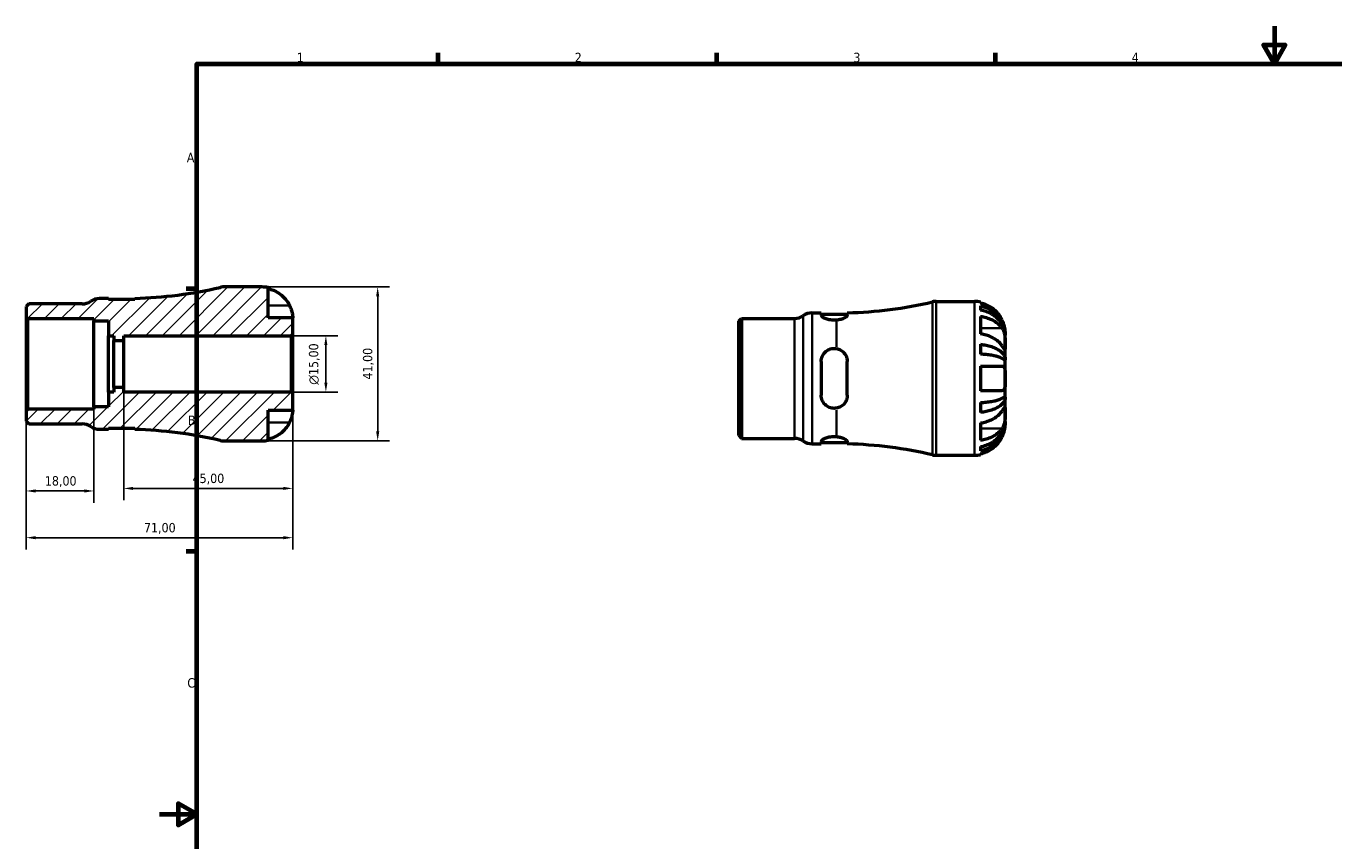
# Model space of a CAD drawing. Header units: millimetres. Extents: x -36 to 661, y 0 to 420.
# Tile 2 of 3: x -36 to 313, y 203 to 420. Entities that reach past the tile are written whole.
import ezdxf

# ---------------------------------------------------------------- set-up
doc = ezdxf.new("R2010")
doc.units = ezdxf.units.MM
for name, color, linetype, lineweight in [('Border (ISO)', 7, 'Continuous', 70), ('Dimension (ISO)', 7, 'Continuous', 25), ('Hatch (ISO)', 7, 'Continuous', 18), ('Visible (ISO)', 7, 'Continuous', 50), ('Visible Narrow (ISO)', 7, 'Continuous', 35)]:
    doc.layers.add(name, color=color, linetype=linetype, lineweight=lineweight)
doc.styles.add('Note Text (ISO)', font='tahoma.ttf')
doc.dimstyles.new('Default (ISO)', dxfattribs={"dimtxt": 2.5, "dimasz": 2.5, "dimexe": 3.175, "dimexo": 0, "dimgap": 0.762, "dimtad": 1, "dimrnd": 1e-08, "dimzin": 0, "dimtxsty": 'Note Text (ISO)', "dimcen": 0.09, "dimdle": 10, "dimclrd": 256, "dimclre": 256, "dimclrt": 232, "dimazin": 0, "dimtfac": 1.40208, "dimtmove": 0, "dimatfit": 3, "dimfxl": 1, "dimtolj": 1, "dimtzin": 0, "dimlwd": -1, "dimlwe": -1, "dimarcsym": 0})

# ---------------------------------------------------------------- blocks, each defined once
blk = doc.blocks.new('Borders Default Border')
at = {"layer": 'Border (ISO)'}
for p, q in [((74.25, 410), (74.25, 412.9)), ((148.5, 410), (148.5, 412.9)), ((222.75, 410), (222.75, 412.9)), ((10, 350), (7.1, 350)), ((10, 280), (7.1, 280))]:
    blk.add_line(p, q, dxfattribs=at)
at = {"layer": 'Border (ISO)', "flags": 128}
for points in [[(297, 420), (297, 410), (294.11, 415), (299.89, 415), (297, 410)], [(10, 10), (10, 410), (584, 410), (584, 10), (10, 10)], [(0, 210), (10, 210), (5, 212.89), (5, 207.11), (10, 210)]]:
    blk.add_lwpolyline(points, dxfattribs=at)
at = {"layer": 'Border (ISO)', "color": 232, "true_color": 0xca0064, "char_height": 2.5, "attachment_point": 7, "style": 'Note Text (ISO)'}
for s, insert in [('1', (36.56, 410.4)), ('2', (110.62, 410.4)), ('3', (184.85, 410.35)), ('4', (259, 410.4)), ('A', (7.29, 383.75)), ('B', (7.59, 313.75)), ('C', (7.43, 243.71))]:
    blk.add_mtext(s, dxfattribs=dict(at, insert=insert))
blk = doc.blocks.new('*D7')
at = {"layer": 'Defpoints', "color": 0, "transparency": 16777216}
for p in [(27.3, 350.5), (27.3, 309.5), (58.14, 309.5)]:
    blk.add_point(p, dxfattribs=at)
at = {"layer": 'Dimension (ISO)', "transparency": 16777216}
for p, q in [((27.3, 350.5), (61.31, 350.5)), ((58.14, 348), (58.14, 312)), ((27.3, 309.5), (61.31, 309.5))]:
    blk.add_line(p, q, dxfattribs=at)
for points in [[(57.72, 348), (58.55, 348), (58.14, 350.5)], [(57.72, 312), (58.55, 312), (58.14, 309.5)]]:
    blk.add_solid(points, dxfattribs=at)
at = {"layer": 'Dimension (ISO)', "color": 232, "true_color": 0xca0064, "transparency": 16777216, "insert": (54.2, 325.83), "char_height": 2.5, "attachment_point": 1, "rotation": 90, "style": 'Note Text (ISO)'}
blk.add_mtext('\\A1;41,00', dxfattribs=at)
blk = doc.blocks.new('*D8')
at = {"layer": 'Defpoints', "color": 0, "transparency": 16777216}
for p in [(35.09, 337.5), (44.34, 337.5), (35.09, 322.5)]:
    blk.add_point(p, dxfattribs=at)
at = {"layer": 'Dimension (ISO)', "transparency": 16777216}
for p, q in [((35.09, 337.5), (47.51, 337.5)), ((44.34, 325), (44.34, 335)), ((35.09, 322.5), (47.51, 322.5))]:
    blk.add_line(p, q, dxfattribs=at)
for points in [[(43.92, 335), (44.75, 335), (44.34, 337.5)], [(43.92, 325), (44.75, 325), (44.34, 322.5)]]:
    blk.add_solid(points, dxfattribs=at)
at = {"layer": 'Dimension (ISO)', "color": 232, "true_color": 0xca0064, "transparency": 16777216, "insert": (39.81, 324.44), "char_height": 2.5, "attachment_point": 1, "rotation": 90, "style": 'Note Text (ISO)'}
blk.add_mtext('\\A1;\\fAIGDT|b0|i0;\\H2.5000;\\ln\\fTahoma|b0|i0;\\H2.5000;15,00', dxfattribs=at)
blk = doc.blocks.new('*D9')
at = {"layer": 'Defpoints', "color": 0, "transparency": 16777216}
for p in [(-9.5, 323.75), (35.5, 322.09), (-9.5, 296.83)]:
    blk.add_point(p, dxfattribs=at)
at = {"layer": 'Dimension (ISO)', "transparency": 16777216}
for p, q in [((-9.5, 323.75), (-9.5, 293.65)), ((35.5, 322.09), (35.5, 293.65)), ((33, 296.83), (-7, 296.83))]:
    blk.add_line(p, q, dxfattribs=at)
for points in [[(-7, 297.24), (-7, 296.41), (-9.5, 296.83)], [(33, 297.24), (33, 296.41), (35.5, 296.83)]]:
    blk.add_solid(points, dxfattribs=at)
at = {"layer": 'Dimension (ISO)', "color": 232, "true_color": 0xca0064, "transparency": 16777216, "insert": (8.83, 300.76), "char_height": 2.5, "attachment_point": 1, "style": 'Note Text (ISO)'}
blk.add_mtext('\\A1;45,00', dxfattribs=at)
blk = doc.blocks.new('*D10')
at = {"layer": 'Defpoints', "color": 0, "transparency": 16777216}
for p in [(-35.5, 317.53), (-17.5, 318.54), (-35.5, 296.14)]:
    blk.add_point(p, dxfattribs=at)
at = {"layer": 'Dimension (ISO)', "transparency": 16777216}
for p, q in [((-35.5, 317.53), (-35.5, 292.97)), ((-17.5, 318.54), (-17.5, 292.97)), ((-20, 296.14), (-33, 296.14))]:
    blk.add_line(p, q, dxfattribs=at)
for points in [[(-33, 296.56), (-33, 295.72), (-35.5, 296.14)], [(-20, 296.56), (-20, 295.72), (-17.5, 296.14)]]:
    blk.add_solid(points, dxfattribs=at)
at = {"layer": 'Dimension (ISO)', "color": 232, "true_color": 0xca0064, "transparency": 16777216, "insert": (-30.52, 300.08), "char_height": 2.5, "attachment_point": 1, "style": 'Note Text (ISO)'}
blk.add_mtext('\\A1;18,00', dxfattribs=at)
blk = doc.blocks.new('*D11')
at = {"layer": 'Defpoints', "color": 0, "transparency": 16777216}
for p in [(35.5, 322.09), (-35.5, 317.53), (35.5, 283.69)]:
    blk.add_point(p, dxfattribs=at)
at = {"layer": 'Dimension (ISO)', "transparency": 16777216}
for p, q in [((35.5, 322.09), (35.5, 280.51)), ((-35.5, 317.53), (-35.5, 280.51)), ((-33, 283.69), (33, 283.69))]:
    blk.add_line(p, q, dxfattribs=at)
for points in [[(-33, 284.11), (-33, 283.27), (-35.5, 283.69)], [(33, 284.11), (33, 283.27), (35.5, 283.69)]]:
    blk.add_solid(points, dxfattribs=at)
at = {"layer": 'Dimension (ISO)', "color": 232, "true_color": 0xca0064, "transparency": 16777216, "insert": (-4.12, 287.62), "char_height": 2.5, "attachment_point": 1, "style": 'Note Text (ISO)'}
blk.add_mtext('\\A1;71,00', dxfattribs=at)

msp = doc.modelspace()

# ---------------------------------------------------------------- hatches: boundary and pattern name
at = {"layer": 'Hatch (ISO)'}
h = msp.add_hatch(dxfattribs=at)
h.set_pattern_fill('ANSI31', color=256, scale=25.4, style=0)
h.set_pattern_definition([(45, (0, 0), (-2.245064, 2.245064), [])])
edge = h.paths.add_edge_path()
edge.add_line((-35.501, 342.469), (-35.091, 342.058))
edge.add_line((-35.091, 342.058), (-17.501, 342.058))
edge.add_line((-17.501, 342.058), (-17.501, 341.456))
edge.add_line((-17.501, 341.456), (-13.543, 341.456))
edge.add_line((-13.543, 341.456), (-13.543, 337.5))
edge.add_line((-13.543, 337.5), (-12.141, 337.5))
edge.add_line((-12.141, 337.5), (-12.141, 336.25))
edge.add_line((-12.141, 336.25), (-9.501, 336.25))
edge.add_line((-9.501, 336.25), (-9.501, 337.5))
edge.add_line((-9.501, 337.5), (35.089, 337.5))
edge.add_line((35.089, 337.5), (35.499, 337.91))
edge.add_line((35.499, 337.91), (35.499, 342.3))
edge.add_line((35.499, 342.3), (28.939, 342.3))
edge.add_line((28.939, 342.3), (28.939, 350.334))
edge.add_ellipse((27.299, 342.3), major_axis=(1.64, 8.034), ratio=1, start_angle=0, end_angle=11.53696)
edge.add_line((27.299, 350.5), (17.078, 350.5))
edge.add_ellipse((17.078, 346.4), major_axis=(0, 4.1), ratio=1, start_angle=0, end_angle=13.19891)
edge.add_ellipse((-9.501, 459.728), major_axis=(25.642, -109.337), ratio=1, start_angle=348.29501, end_angle=360, ccw=False)
edge.add_line((-6.573, 347.463), (-6.573, 347.125))
edge.add_line((-6.573, 347.125), (-13.543, 347.125))
edge.add_line((-13.543, 347.125), (-13.543, 347.425))
edge.add_line((-13.543, 347.425), (-15.983, 347.425))
edge.add_ellipse((-15.983, 343.325), major_axis=(0, 4.1), ratio=1, start_angle=0, end_angle=34.41151)
edge.add_ellipse((-20.617, 350.09), major_axis=(2.317, -3.382), ratio=1, start_angle=325.58849, end_angle=360, ccw=False)
edge.add_line((-20.617, 345.99), (-34.778, 345.99))
edge.add_line((-34.778, 345.99), (-35.501, 345.266))
edge.add_line((-35.501, 345.266), (-35.501, 342.469))
edge = h.paths.add_edge_path()
edge.add_line((-35.091, 317.942), (-35.501, 317.531))
edge.add_line((-35.501, 317.531), (-35.501, 314.734))
edge.add_line((-35.501, 314.734), (-34.778, 314.01))
edge.add_line((-34.778, 314.01), (-20.617, 314.01))
edge.add_ellipse((-20.617, 309.91), major_axis=(0, 4.1), ratio=1, start_angle=325.58849, end_angle=360, ccw=False)
edge.add_ellipse((-15.983, 316.675), major_axis=(-2.317, -3.383), ratio=1, start_angle=0, end_angle=34.41151)
edge.add_line((-15.983, 312.575), (-13.543, 312.575))
edge.add_line((-13.543, 312.575), (-13.543, 312.875))
edge.add_line((-13.543, 312.875), (-6.573, 312.875))
edge.add_line((-6.573, 312.875), (-6.573, 312.537))
edge.add_ellipse((-9.501, 200.272), major_axis=(2.928, 112.265), ratio=1, start_angle=348.29501, end_angle=360, ccw=False)
edge.add_ellipse((17.078, 313.6), major_axis=(-0.936, -3.992), ratio=1, start_angle=0, end_angle=13.19891)
edge.add_line((17.078, 309.5), (27.299, 309.5))
edge.add_ellipse((27.299, 317.7), major_axis=(0, -8.2), ratio=1, start_angle=0, end_angle=11.53696)
edge.add_line((28.939, 309.666), (28.939, 317.7))
edge.add_line((28.939, 317.7), (35.499, 317.7))
edge.add_line((35.499, 317.7), (35.499, 322.09))
edge.add_line((35.499, 322.09), (35.089, 322.5))
edge.add_line((35.089, 322.5), (-9.501, 322.5))
edge.add_line((-9.501, 322.5), (-9.501, 323.75))
edge.add_line((-9.501, 323.75), (-12.141, 323.75))
edge.add_line((-12.141, 323.75), (-12.141, 322.5))
edge.add_line((-12.141, 322.5), (-13.543, 322.5))
edge.add_line((-13.543, 322.5), (-13.543, 318.544))
edge.add_line((-13.543, 318.544), (-17.501, 318.544))
edge.add_line((-17.501, 318.544), (-17.501, 317.942))
edge.add_line((-17.501, 317.942), (-35.091, 317.942))

# ---------------------------------------------------------------- linework, layer by layer
at = {"layer": 'Visible (ISO)'}
for p, q in [((27.299, 350.5), (17.078, 350.5)), ((28.939, 342.3), (28.939, 350.334)), ((-34.778, 345.99), (-35.501, 345.266)), ((-35.501, 345.266), (-35.501, 342.469)), ((-20.617, 345.99), (-34.778, 345.99)), ((-13.543, 347.425), (-15.983, 347.425)), ((-13.543, 347.125), (-13.543, 347.425)), ((-6.573, 347.125), (-13.543, 347.125)), ((-6.573, 347.463), (-6.573, 347.125)), ((206.89, 346.647), (217.112, 346.647)), ((218.752, 346.481), (218.752, 346.215)), ((218.752, 345.432), (218.752, 344.343)), ((-35.501, 342.469), (-35.091, 342.058)), ((-35.501, 342.469), (-35.501, 317.531)), ((-35.091, 342.058), (-17.501, 342.058)), ((-35.091, 317.942), (-35.091, 342.058)), ((-17.501, 342.058), (-17.501, 341.456)), ((-17.501, 341.456), (-13.543, 341.456)), ((-17.501, 318.544), (-17.501, 341.456)), ((-13.543, 341.456), (-13.543, 337.5)), ((35.499, 342.3), (28.939, 342.3)), ((35.499, 337.91), (35.499, 342.3)), ((154.312, 341.413), (155.035, 342.137)), ((154.312, 310.88), (154.312, 341.413)), ((155.035, 342.137), (169.196, 342.137)), ((155.035, 342.137), (155.035, 310.157)), ((173.83, 343.572), (176.27, 343.572)), ((176.27, 343.572), (176.27, 342.978)), ((176.27, 343.272), (183.24, 343.272)), ((183.24, 343.018), (183.24, 343.61)), ((218.752, 342.656), (218.752, 338.018)), ((35.089, 337.5), (35.499, 337.91)), ((35.499, 322.09), (35.499, 337.91)), ((225.312, 337.622), (225.312, 338.447)), ((-13.543, 337.5), (-12.141, 337.5)), ((-13.543, 322.5), (-13.543, 337.5)), ((-12.141, 337.5), (-12.141, 336.25)), ((-12.141, 336.25), (-9.501, 336.25)), ((-12.141, 323.75), (-12.141, 336.25)), ((-9.501, 336.25), (-9.501, 337.5)), ((-9.501, 337.5), (35.089, 337.5)), ((-9.501, 323.75), (-9.501, 336.25)), ((35.089, 337.5), (35.089, 322.5)), ((218.752, 335.224), (218.752, 332.595)), ((225.312, 337.622), (225.308, 337.622)), ((225.312, 337.392), (225.312, 337.622)), ((225.312, 334.844), (225.312, 337.392)), ((225.312, 331.13), (225.312, 334.844)), ((225.312, 331.13), (225.011, 331.13)), ((225.312, 330.575), (225.312, 331.13)), ((176.27, 330.657), (176.27, 321.637)), ((183.24, 321.637), (183.24, 330.657)), ((218.752, 329.427), (218.752, 322.867)), ((225.312, 326.147), (225.312, 330.575)), ((225.312, 321.718), (225.312, 326.147)), ((-12.141, 322.5), (-13.543, 322.5)), ((-13.543, 322.5), (-13.543, 318.544)), ((-9.501, 323.75), (-12.141, 323.75)), ((-12.141, 323.75), (-12.141, 322.5)), ((-9.501, 322.5), (-9.501, 323.75)), ((35.089, 322.5), (-9.501, 322.5)), ((35.499, 322.09), (35.089, 322.5)), ((35.499, 317.7), (35.499, 322.09)), ((225.312, 321.164), (225.011, 321.164)), ((225.312, 321.164), (225.312, 321.718)), ((225.312, 317.449), (225.312, 321.164)), ((-35.091, 317.942), (-35.501, 317.531)), ((-35.501, 317.531), (-35.501, 314.734)), ((-17.501, 317.942), (-35.091, 317.942)), ((-13.543, 318.544), (-17.501, 318.544)), ((-17.501, 318.544), (-17.501, 317.942)), ((28.939, 309.666), (28.939, 317.7)), ((28.939, 317.7), (35.499, 317.7)), ((218.752, 319.699), (218.752, 317.07)), ((225.312, 314.901), (225.312, 317.449)), ((-35.501, 314.734), (-34.778, 314.01)), ((-34.778, 314.01), (-20.617, 314.01)), ((218.752, 314.276), (218.752, 309.637)), ((225.312, 314.672), (225.308, 314.672)), ((225.312, 314.672), (225.312, 314.901)), ((225.312, 313.847), (225.312, 314.672)), ((-15.983, 312.575), (-13.543, 312.575)), ((-13.543, 312.575), (-13.543, 312.875)), ((-13.543, 312.875), (-6.573, 312.875)), ((-6.573, 312.875), (-6.573, 312.537)), ((154.312, 310.88), (155.035, 310.157)), ((155.035, 310.157), (169.196, 310.157)), ((17.078, 309.5), (27.299, 309.5)), ((173.83, 308.722), (176.27, 308.722)), ((176.27, 309.316), (176.27, 308.722)), ((176.27, 309.022), (183.24, 309.022)), ((183.24, 308.684), (183.24, 309.276)), ((218.752, 307.951), (218.752, 306.862)), ((206.89, 305.647), (217.112, 305.647)), ((218.752, 306.079), (218.752, 305.813))]:
    msp.add_line(p, q, dxfattribs=at)
for centre, radius, start, end in [((-9.501, 459.728), 112.303, 271.49393, 283.19891), ((17.078, 346.4), 4.1, 90, 103.19891), ((27.299, 342.3), 8.2, 78.46304, 90), ((-20.617, 350.09), 4.1, 270, 304.41151), ((-15.983, 343.325), 4.1, 90, 124.41151), ((180.312, 455.875), 112.303, 271.49393, 283.19891), ((206.89, 342.547), 4.1, 90, 103.19891), ((217.112, 338.447), 8.2, 78.46304, 90), ((169.196, 346.237), 4.1, 270, 304.41151), ((173.83, 339.472), 4.1, 90, 124.41151), ((-20.617, 309.91), 4.1, 55.58849, 90), ((-15.983, 316.675), 4.1, 235.58849, 270), ((-9.501, 200.272), 112.303, 76.80109, 88.50607), ((169.196, 306.057), 4.1, 55.58849, 90), ((17.078, 313.6), 4.1, 256.80109, 270), ((27.299, 317.7), 8.2, 270, 281.53696), ((173.83, 312.822), 4.1, 235.58849, 270), ((180.312, 196.419), 112.303, 76.80109, 88.50607), ((206.89, 309.747), 4.1, 256.80109, 270), ((217.112, 313.847), 8.2, 270, 281.53696)]:
    msp.add_arc(centre, radius, start, end, dxfattribs=at)
for points, knots in [([(28.939, 350.068), (29.459, 349.96), (29.967, 349.799), (30.884, 349.417), (31.375, 349.158), (32.291, 348.541), (32.716, 348.183), (33.433, 347.46), (33.791, 347.026), (34.309, 346.242), (34.497, 345.91), (34.656, 345.58)], [0.15557832, 0.15557832, 0.15557832, 0.15557832, 0.30178315, 0.30178315, 0.45367376, 0.45367376, 0.60556437, 0.60556437, 0.75941402, 0.75941402, 0.86409627, 0.86409627, 0.86409627, 0.86409627]), ([(34.656, 345.58), (34.724, 345.438), (34.789, 345.295), (34.941, 344.937), (35.023, 344.724), (35.165, 344.311), (35.224, 344.113), (35.34, 343.672), (35.388, 343.438), (35.467, 342.942), (35.485, 342.712), (35.501, 342.386), (35.499, 342.3), (35.499, 342.3)], [-0.52882663, -0.52882663, -0.52882663, -0.52882663, -0.48177444, -0.48177444, -0.41175077, -0.41175077, -0.34447094, -0.34447094, -0.25466384, -0.25466384, -0.12987955, -0.12987955, 0, 0, 0, 0]), ([(224.469, 341.727), (224.31, 342.057), (224.122, 342.389), (223.604, 343.173), (223.246, 343.607), (222.529, 344.33), (222.104, 344.688), (221.188, 345.304), (220.697, 345.564), (219.78, 345.946), (219.272, 346.107), (218.752, 346.215)], [4.16226341, 4.16226341, 4.16226341, 4.16226341, 4.26694566, 4.26694566, 4.42079531, 4.42079531, 4.57268592, 4.57268592, 4.72457653, 4.72457653, 4.87078136, 4.87078136, 4.87078136, 4.87078136]), ([(218.752, 345.432), (219.278, 345.328), (219.791, 345.171), (220.714, 344.801), (221.205, 344.551), (222.122, 343.957), (222.548, 343.612), (223.264, 342.918), (223.62, 342.504), (224.234, 341.613), (224.491, 341.136), (224.88, 340.226), (225.046, 339.71), (225.262, 338.654), (225.312, 338.115), (225.312, 337.622)], [0.1555676, 0.1555676, 0.1555676, 0.1555676, 0.3032663, 0.3032663, 0.4550838, 0.4550838, 0.6069012, 0.6069012, 0.7590756, 0.7590756, 0.9112501, 0.9112501, 1.0641181, 1.0641181, 1.2169861, 1.2169861, 1.2169861, 1.2169861]), ([(180.312, 341.653), (180.125, 341.637), (179.938, 341.629), (179.755, 341.629), (179.315, 341.629), (178.851, 341.676), (178.005, 341.849), (177.622, 341.973), (177.003, 342.238), (176.728, 342.399), (176.362, 342.709), (176.27, 342.858), (176.27, 342.978)], [-0.05489405, -0.05489405, -0.05489405, -0.05489405, 0, 0, 0, 0.13193358, 0.13193358, 0.26386715, 0.26386715, 0.40360688, 0.40360688, 0.5433466, 0.5433466, 0.5433466, 0.5433466]), ([(183.24, 343.018), (183.24, 342.975), (183.228, 342.929), (183.177, 342.818), (183.13, 342.752), (182.937, 342.549), (182.742, 342.405), (182.216, 342.119), (181.879, 341.978), (181.131, 341.764), (180.733, 341.688), (180.312, 341.653)], [-0.51149807, -0.51149807, -0.51149807, -0.51149807, -0.46146361, -0.46146361, -0.39603438, -0.39603438, -0.26679856, -0.26679856, -0.12831176, -0.12831176, -0.00001258, -0.00001258, -0.00001258, -0.00001258]), ([(225.312, 337.392), (225.312, 337.831), (225.262, 338.311), (225.046, 339.25), (224.88, 339.71), (224.491, 340.52), (224.234, 340.944), (223.62, 341.737), (223.264, 342.106), (222.548, 342.723), (222.122, 343.03), (221.205, 343.559), (220.714, 343.781), (219.791, 344.111), (219.278, 344.25), (218.752, 344.343)], [3.6661217, 3.6661217, 3.6661217, 3.6661217, 3.8189897, 3.8189897, 3.9718577, 3.9718577, 4.1240321, 4.1240321, 4.2762066, 4.2762066, 4.428024, 4.428024, 4.5798414, 4.5798414, 4.7275402, 4.7275402, 4.7275402, 4.7275402]), ([(218.752, 342.656), (219.272, 342.58), (219.78, 342.466), (220.697, 342.196), (221.188, 342.013), (222.104, 341.577), (222.529, 341.324), (223.246, 340.812), (223.604, 340.506), (224.122, 339.951), (224.31, 339.716), (224.469, 339.483)], [0.15557832, 0.15557832, 0.15557832, 0.15557832, 0.30178315, 0.30178315, 0.45367376, 0.45367376, 0.60556437, 0.60556437, 0.75941402, 0.75941402, 0.86409627, 0.86409627, 0.86409627, 0.86409627]), ([(225.312, 338.447), (225.312, 338.447), (225.313, 338.519), (225.302, 338.784), (225.291, 338.962), (225.234, 339.398), (225.19, 339.648), (225.077, 340.116), (225.021, 340.317), (224.888, 340.725), (224.814, 340.93), (224.65, 341.334), (224.563, 341.532), (224.469, 341.727)], [-2.26562093, -2.26562093, -2.26562093, -2.26562093, -2.14659951, -2.14659951, -2.04013251, -2.04013251, -1.93856052, -1.93856052, -1.86850596, -1.86850596, -1.80068094, -1.80068094, -1.73545015, -1.73545015, -1.73545015, -1.73545015]), ([(224.469, 334.844), (224.31, 335.078), (224.122, 335.313), (223.604, 335.867), (223.246, 336.174), (222.529, 336.685), (222.104, 336.938), (221.188, 337.374), (220.697, 337.557), (219.78, 337.828), (219.272, 337.942), (218.752, 338.018)], [4.16226341, 4.16226341, 4.16226341, 4.16226341, 4.26694566, 4.26694566, 4.42079531, 4.42079531, 4.57268592, 4.57268592, 4.72457653, 4.72457653, 4.87078136, 4.87078136, 4.87078136, 4.87078136]), ([(224.469, 339.483), (224.541, 339.377), (224.609, 339.263), (224.761, 338.973), (224.841, 338.791), (224.979, 338.406), (225.037, 338.205), (225.153, 337.713), (225.201, 337.418), (225.28, 336.707), (225.298, 336.297), (225.314, 335.514), (225.312, 335.15), (225.312, 334.844)], [-0.52908087, -0.52908087, -0.52908087, -0.52908087, -0.47928939, -0.47928939, -0.41110452, -0.41110452, -0.34469049, -0.34469049, -0.25456307, -0.25456307, -0.12988461, -0.12988461, 0, 0, 0, 0]), ([(218.752, 335.224), (219.278, 335.169), (219.791, 335.087), (220.714, 334.893), (221.205, 334.762), (222.122, 334.451), (222.548, 334.27), (223.264, 333.906), (223.62, 333.689), (224.234, 333.222), (224.491, 332.972), (224.88, 332.495), (225.046, 332.224), (225.262, 331.671), (225.312, 331.388), (225.312, 331.13)], [0.1555676, 0.1555676, 0.1555676, 0.1555676, 0.3032663, 0.3032663, 0.4550838, 0.4550838, 0.6069012, 0.6069012, 0.7590756, 0.7590756, 0.9112501, 0.9112501, 1.0641181, 1.0641181, 1.2169861, 1.2169861, 1.2169861, 1.2169861]), ([(225.312, 334.844), (225.312, 334.693), (225.312, 334.557), (225.311, 334.31), (225.31, 334.203), (225.298, 333.988), (225.284, 333.912), (225.22, 333.87), (225.174, 333.897), (225.06, 334.018), (225.003, 334.089), (224.87, 334.267), (224.795, 334.372), (224.636, 334.599), (224.555, 334.717), (224.469, 334.844)], [0, 0, 0, 0, 0.06421198, 0.06421198, 0.13291258, 0.13291258, 0.2379612, 0.2379612, 0.3345887, 0.3345887, 0.40253537, 0.40253537, 0.46950632, 0.46950632, 0.52944625, 0.52944625, 0.52944625, 0.52944625]), ([(176.27, 330.657), (176.27, 331.107), (176.362, 331.581), (176.728, 332.448), (177.003, 332.841), (177.622, 333.445), (178.005, 333.705), (178.851, 334.054), (179.315, 334.142), (179.938, 334.142), (180.125, 334.127), (180.312, 334.097)], [0.5297589, 0.5297589, 0.5297589, 0.5297589, 0.66949863, 0.66949863, 0.80923836, 0.80923836, 0.94117193, 0.94117193, 1.07310551, 1.07310551, 1.12799956, 1.12799956, 1.12799956, 1.12799956]), ([(180.312, 334.097), (180.683, 334.037), (181.038, 333.918), (181.739, 333.553), (182.071, 333.293), (182.656, 332.643), (182.893, 332.241), (183.12, 331.59), (183.174, 331.369), (183.228, 330.983), (183.24, 330.82), (183.24, 330.657)], [-0.51250437, -0.51250437, -0.51250437, -0.51250437, -0.39891749, -0.39891749, -0.26850334, -0.26850334, -0.12213756, -0.12213756, -0.05074665, -0.05074665, 0, 0, 0, 0]), ([(225.312, 330.575), (225.312, 330.703), (225.262, 330.842), (225.046, 331.115), (224.88, 331.249), (224.491, 331.484), (224.234, 331.607), (223.62, 331.838), (223.264, 331.945), (222.548, 332.124), (222.122, 332.214), (221.205, 332.367), (220.714, 332.432), (219.791, 332.528), (219.278, 332.568), (218.752, 332.595)], [3.6661217, 3.6661217, 3.6661217, 3.6661217, 3.8189897, 3.8189897, 3.9718577, 3.9718577, 4.1240321, 4.1240321, 4.2762066, 4.2762066, 4.428024, 4.428024, 4.5798414, 4.5798414, 4.7275402, 4.7275402, 4.7275402, 4.7275402]), ([(218.752, 329.427), (219.272, 329.427), (219.78, 329.427), (220.697, 329.427), (221.188, 329.427), (222.104, 329.427), (222.529, 329.427), (223.246, 329.427), (223.604, 329.427), (224.122, 329.427), (224.31, 329.427), (224.469, 329.427)], [0.15557832, 0.15557832, 0.15557832, 0.15557832, 0.30178315, 0.30178315, 0.45367376, 0.45367376, 0.60556437, 0.60556437, 0.75941402, 0.75941402, 0.86409627, 0.86409627, 0.86409627, 0.86409627]), ([(224.469, 329.427), (224.537, 329.427), (224.602, 329.418), (224.754, 329.371), (224.836, 329.321), (224.977, 329.179), (225.037, 329.089), (225.153, 328.831), (225.2, 328.649), (225.28, 328.14), (225.298, 327.791), (225.314, 327.008), (225.312, 326.58), (225.312, 326.147)], [-0.52882663, -0.52882663, -0.52882663, -0.52882663, -0.48177444, -0.48177444, -0.41175077, -0.41175077, -0.34447094, -0.34447094, -0.25466384, -0.25466384, -0.12987955, -0.12987955, 0, 0, 0, 0]), ([(225.312, 326.147), (225.312, 325.75), (225.313, 325.357), (225.302, 324.655), (225.291, 324.347), (225.234, 323.812), (225.19, 323.588), (225.077, 323.281), (225.021, 323.177), (224.888, 323.016), (224.814, 322.958), (224.65, 322.884), (224.563, 322.867), (224.469, 322.867)], [-2.26562093, -2.26562093, -2.26562093, -2.26562093, -2.14659951, -2.14659951, -2.04013251, -2.04013251, -1.93856052, -1.93856052, -1.86850596, -1.86850596, -1.80068094, -1.80068094, -1.73545015, -1.73545015, -1.73545015, -1.73545015]), ([(180.312, 318.197), (180.125, 318.166), (179.938, 318.152), (179.755, 318.152), (179.315, 318.152), (178.851, 318.24), (178.005, 318.589), (177.622, 318.848), (177.003, 319.453), (176.728, 319.846), (176.362, 320.713), (176.27, 321.187), (176.27, 321.637)], [-0.05489405, -0.05489405, -0.05489405, -0.05489405, 0, 0, 0, 0.13193358, 0.13193358, 0.26386715, 0.26386715, 0.40360688, 0.40360688, 0.5433466, 0.5433466, 0.5433466, 0.5433466]), ([(183.24, 321.637), (183.24, 321.475), (183.228, 321.315), (183.177, 320.949), (183.13, 320.746), (182.937, 320.159), (182.742, 319.796), (182.216, 319.132), (181.879, 318.838), (181.131, 318.408), (180.733, 318.265), (180.312, 318.197)], [-0.51149807, -0.51149807, -0.51149807, -0.51149807, -0.46146361, -0.46146361, -0.39603438, -0.39603438, -0.26679856, -0.26679856, -0.12831176, -0.12831176, -0.00001258, -0.00001258, -0.00001258, -0.00001258]), ([(224.469, 322.867), (224.31, 322.867), (224.122, 322.867), (223.604, 322.867), (223.246, 322.867), (222.529, 322.867), (222.104, 322.867), (221.188, 322.867), (220.697, 322.867), (219.78, 322.867), (219.272, 322.867), (218.752, 322.867)], [4.16226341, 4.16226341, 4.16226341, 4.16226341, 4.26694566, 4.26694566, 4.42079531, 4.42079531, 4.57268592, 4.57268592, 4.72457653, 4.72457653, 4.87078136, 4.87078136, 4.87078136, 4.87078136]), ([(218.752, 319.699), (219.278, 319.726), (219.791, 319.766), (220.714, 319.862), (221.205, 319.927), (222.122, 320.08), (222.548, 320.169), (223.264, 320.349), (223.62, 320.456), (224.234, 320.686), (224.491, 320.81), (224.88, 321.045), (225.046, 321.179), (225.262, 321.452), (225.312, 321.591), (225.312, 321.718)], [0.1555676, 0.1555676, 0.1555676, 0.1555676, 0.3032663, 0.3032663, 0.4550838, 0.4550838, 0.6069012, 0.6069012, 0.7590756, 0.7590756, 0.9112501, 0.9112501, 1.0641181, 1.0641181, 1.2169861, 1.2169861, 1.2169861, 1.2169861]), ([(225.312, 321.164), (225.312, 320.906), (225.262, 320.623), (225.046, 320.07), (224.88, 319.799), (224.491, 319.322), (224.234, 319.072), (223.62, 318.605), (223.264, 318.388), (222.548, 318.024), (222.122, 317.843), (221.205, 317.532), (220.714, 317.401), (219.791, 317.207), (219.278, 317.125), (218.752, 317.07)], [3.6661217, 3.6661217, 3.6661217, 3.6661217, 3.8189897, 3.8189897, 3.9718577, 3.9718577, 4.1240321, 4.1240321, 4.2762066, 4.2762066, 4.428024, 4.428024, 4.5798414, 4.5798414, 4.7275402, 4.7275402, 4.7275402, 4.7275402]), ([(35.499, 317.7), (35.499, 317.7), (35.5, 317.628), (35.49, 317.362), (35.478, 317.184), (35.421, 316.748), (35.377, 316.499), (35.264, 316.031), (35.208, 315.83), (35.075, 315.422), (35.001, 315.217), (34.837, 314.813), (34.75, 314.615), (34.656, 314.42)], [-2.26562093, -2.26562093, -2.26562093, -2.26562093, -2.14659951, -2.14659951, -2.04013251, -2.04013251, -1.93856052, -1.93856052, -1.86850596, -1.86850596, -1.80068094, -1.80068094, -1.73545015, -1.73545015, -1.73545015, -1.73545015]), ([(218.752, 314.276), (219.272, 314.352), (219.78, 314.466), (220.697, 314.736), (221.188, 314.92), (222.104, 315.356), (222.529, 315.609), (223.246, 316.12), (223.604, 316.427), (224.122, 316.981), (224.31, 317.216), (224.469, 317.449)], [0.15557832, 0.15557832, 0.15557832, 0.15557832, 0.30178315, 0.30178315, 0.45367376, 0.45367376, 0.60556437, 0.60556437, 0.75941402, 0.75941402, 0.86409627, 0.86409627, 0.86409627, 0.86409627]), ([(224.469, 317.449), (224.541, 317.555), (224.609, 317.655), (224.761, 317.874), (224.841, 317.987), (224.979, 318.173), (225.037, 318.248), (225.153, 318.377), (225.201, 318.414), (225.28, 318.404), (225.298, 318.321), (225.314, 317.998), (225.312, 317.756), (225.312, 317.449)], [-0.52908087, -0.52908087, -0.52908087, -0.52908087, -0.47928939, -0.47928939, -0.41110452, -0.41110452, -0.34469049, -0.34469049, -0.25456307, -0.25456307, -0.12988461, -0.12988461, 0, 0, 0, 0]), ([(225.312, 317.449), (225.312, 317.298), (225.312, 317.132), (225.311, 316.764), (225.31, 316.561), (225.298, 316.024), (225.284, 315.681), (225.22, 315.014), (225.174, 314.697), (225.06, 314.175), (225.003, 313.967), (224.87, 313.577), (224.795, 313.395), (224.636, 313.077), (224.555, 312.938), (224.469, 312.811)], [0, 0, 0, 0, 0.06421198, 0.06421198, 0.13291258, 0.13291258, 0.2379612, 0.2379612, 0.3345887, 0.3345887, 0.40253537, 0.40253537, 0.46950632, 0.46950632, 0.52944625, 0.52944625, 0.52944625, 0.52944625]), ([(34.656, 314.42), (34.497, 314.09), (34.309, 313.758), (33.791, 312.974), (33.433, 312.54), (32.716, 311.817), (32.291, 311.459), (31.375, 310.842), (30.884, 310.583), (29.967, 310.201), (29.459, 310.04), (28.939, 309.932)], [4.16226341, 4.16226341, 4.16226341, 4.16226341, 4.26694566, 4.26694566, 4.42079531, 4.42079531, 4.57268592, 4.57268592, 4.72457653, 4.72457653, 4.87078136, 4.87078136, 4.87078136, 4.87078136]), ([(218.752, 307.951), (219.278, 308.044), (219.791, 308.183), (220.714, 308.513), (221.205, 308.735), (222.122, 309.264), (222.548, 309.57), (223.264, 310.188), (223.62, 310.556), (224.234, 311.349), (224.491, 311.774), (224.88, 312.584), (225.046, 313.044), (225.262, 313.983), (225.312, 314.462), (225.312, 314.901)], [0.1555676, 0.1555676, 0.1555676, 0.1555676, 0.3032663, 0.3032663, 0.4550838, 0.4550838, 0.6069012, 0.6069012, 0.7590756, 0.7590756, 0.9112501, 0.9112501, 1.0641181, 1.0641181, 1.2169861, 1.2169861, 1.2169861, 1.2169861]), ([(225.312, 314.672), (225.312, 314.178), (225.262, 313.64), (225.046, 312.584), (224.88, 312.068), (224.491, 311.158), (224.234, 310.681), (223.62, 309.79), (223.264, 309.376), (222.548, 308.682), (222.122, 308.337), (221.205, 307.743), (220.714, 307.493), (219.791, 307.123), (219.278, 306.966), (218.752, 306.862)], [3.6661217, 3.6661217, 3.6661217, 3.6661217, 3.8189897, 3.8189897, 3.9718577, 3.9718577, 4.1240321, 4.1240321, 4.2762066, 4.2762066, 4.428024, 4.428024, 4.5798414, 4.5798414, 4.7275402, 4.7275402, 4.7275402, 4.7275402]), ([(224.469, 310.567), (224.537, 310.709), (224.602, 310.852), (224.754, 311.209), (224.836, 311.423), (224.977, 311.836), (225.037, 312.033), (225.153, 312.475), (225.2, 312.708), (225.28, 313.205), (225.298, 313.435), (225.314, 313.761), (225.312, 313.847), (225.312, 313.847)], [-0.52882663, -0.52882663, -0.52882663, -0.52882663, -0.48177444, -0.48177444, -0.41175077, -0.41175077, -0.34447094, -0.34447094, -0.25466384, -0.25466384, -0.12987955, -0.12987955, 0, 0, 0, 0]), ([(176.27, 309.316), (176.27, 309.436), (176.362, 309.584), (176.728, 309.894), (177.003, 310.055), (177.622, 310.321), (178.005, 310.445), (178.851, 310.618), (179.315, 310.664), (179.938, 310.664), (180.125, 310.657), (180.312, 310.641)], [0.5297589, 0.5297589, 0.5297589, 0.5297589, 0.66949863, 0.66949863, 0.80923836, 0.80923836, 0.94117193, 0.94117193, 1.07310551, 1.07310551, 1.12799956, 1.12799956, 1.12799956, 1.12799956]), ([(180.312, 310.641), (180.683, 310.61), (181.038, 310.547), (181.739, 310.363), (182.071, 310.237), (182.656, 309.948), (182.893, 309.784), (183.12, 309.555), (183.174, 309.483), (183.228, 309.366), (183.24, 309.32), (183.24, 309.276)], [-0.51250437, -0.51250437, -0.51250437, -0.51250437, -0.39891749, -0.39891749, -0.26850334, -0.26850334, -0.12213756, -0.12213756, -0.05074665, -0.05074665, 0, 0, 0, 0]), ([(224.469, 312.811), (224.31, 312.578), (224.122, 312.343), (223.604, 311.788), (223.246, 311.482), (222.529, 310.97), (222.104, 310.717), (221.188, 310.281), (220.697, 310.098), (219.78, 309.827), (219.272, 309.713), (218.752, 309.637)], [4.16226341, 4.16226341, 4.16226341, 4.16226341, 4.26694566, 4.26694566, 4.42079531, 4.42079531, 4.57268592, 4.57268592, 4.72457653, 4.72457653, 4.87078136, 4.87078136, 4.87078136, 4.87078136]), ([(218.752, 306.079), (219.272, 306.186), (219.78, 306.348), (220.697, 306.73), (221.188, 306.989), (222.104, 307.606), (222.529, 307.964), (223.246, 308.687), (223.604, 309.121), (224.122, 309.905), (224.31, 310.237), (224.469, 310.567)], [0.15557832, 0.15557832, 0.15557832, 0.15557832, 0.30178315, 0.30178315, 0.45367376, 0.45367376, 0.60556437, 0.60556437, 0.75941402, 0.75941402, 0.86409627, 0.86409627, 0.86409627, 0.86409627])]:
    msp.add_open_spline(points, degree=3, knots=knots, dxfattribs=at)
at = {"layer": 'Visible Narrow (ISO)'}
for p, q in [((34.37, 345.58), (29.225, 345.58)), ((205.954, 306.006), (205.954, 346.288)), ((206.89, 346.395), (206.89, 305.899)), ((217.112, 305.899), (217.112, 346.395)), ((169.196, 310.354), (169.196, 341.94)), ((171.513, 309.645), (171.513, 342.649)), ((173.83, 343.357), (173.83, 308.936)), ((180.312, 334.576), (180.312, 341.397)), ((224.183, 339.483), (219.038, 339.483)), ((180.312, 310.896), (180.312, 317.717)), ((34.37, 314.42), (29.225, 314.42)), ((224.183, 312.811), (219.038, 312.811))]:
    msp.add_line(p, q, dxfattribs=at)

# ---------------------------------------------------------------- block references
msp.add_blockref('Borders Default Border', (0, 0))

# ---------------------------------------------------------------- dimensions: what is measured, and where the dimension line sits
at = {"layer": 'Dimension (ISO)'}
for base, p1, p2, angle, picture, middle in [((58.136, 309.5), (27.299, 350.5), (27.299, 309.5), 90, '*D7', (58.136, 330)), ((35.499, 283.689), (-35.501, 317.531), (35.499, 322.09), 180, '*D11', (-0.001, 283.689)), ((-9.501, 296.828), (35.499, 322.09), (-9.501, 323.75), 180, '*D9', (12.999, 296.828)), ((-35.501, 296.14), (-17.501, 318.544), (-35.501, 317.531), 180, '*D10', (-26.501, 296.14))]:
    dim = msp.add_linear_dim(base=base, p1=p1, p2=p2, angle=angle, dimstyle='Default (ISO)', override={"dimdec": 2, "dimtp": 0, "dimtm": 0, "dimtdec": 2, "dimtofl": 0, "dimatfit": 1}, dxfattribs=at)
    dim.commit()
    dim.dimension.update_dxf_attribs({"geometry": picture, "text_midpoint": middle, "dimtype": 160})
dim = msp.add_linear_dim(base=(44.338, 337.5), p1=(35.089, 322.5), p2=(35.089, 337.5), angle=90, text='\\fAIGDT|b0|i0;\\H2.5000;\\ln\\fTahoma|b0|i0;\\H2.5000;<>', dimstyle='Default (ISO)', override={"dimdec": 2, "dimtp": 0, "dimtm": 0, "dimtdec": 2, "dimtofl": 0, "dimatfit": 1}, dxfattribs=at)
dim.commit()
dim.dimension.update_dxf_attribs({"geometry": '*D8', "text_midpoint": (44.338, 330), "dimtype": 160})

doc.saveas('drawing.dxf')
